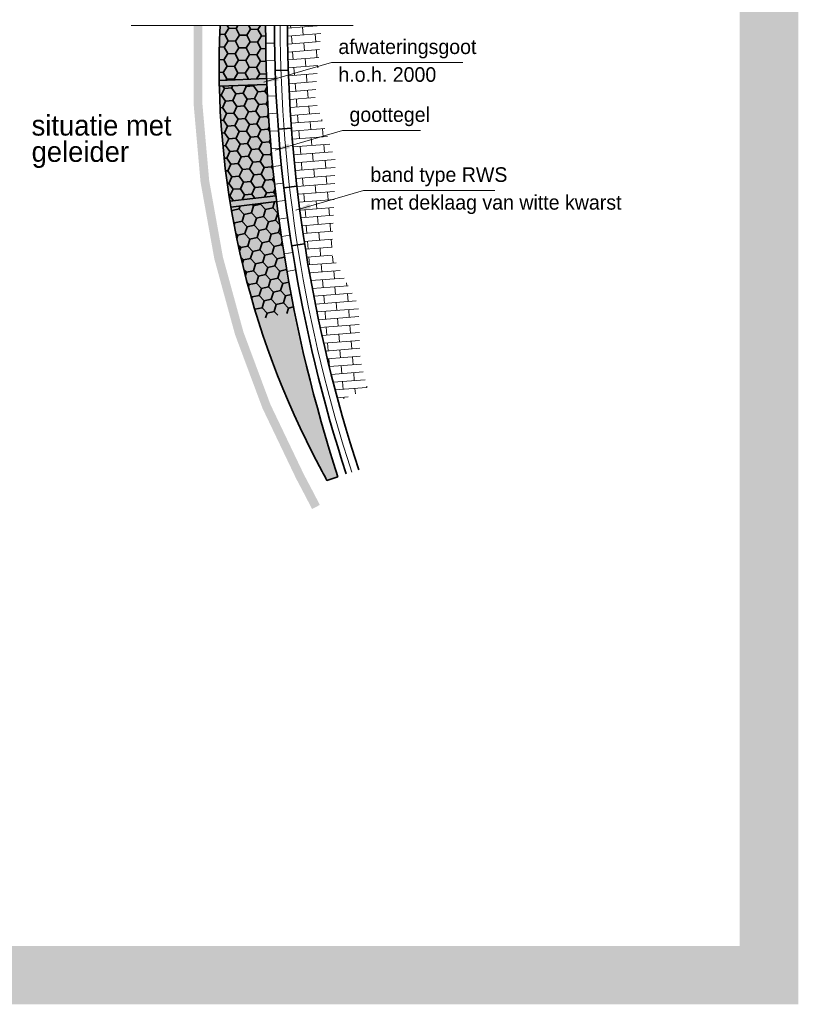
# Model space of a CAD drawing. Header units: metres. Extents: x -699 to 2316, y -1199 to 781.
# Tile 185 of 256: x 24 to 37, y -64 to -47. Entities that reach past the tile are written whole.
import ezdxf

# ---------------------------------------------------------------- set-up
doc = ezdxf.new("R2010")
doc.units = ezdxf.units.M
doc.linetypes.add('XX-CENTER', pattern=[8, 5, -1, 1, -1])
for name, color, linetype, lineweight in [('N-WE-VH-KANTOPSLUITING-G', 251, 'Continuous', 35), ('N-WE-VH-KANTVERHARDING-G', 210, 'Continuous', 35), ('N-WE-VH-VERHARDING_BETONSTRAATSTEEN-A', 252, 'Continuous', 18), ('N-WE-VW-MARKERING_DIVERS-G', 7, 'Continuous', 18), ('X-XX-AL-A-GS', 253, 'Continuous', 18), ('X-XX-AL-M', 7, 'Continuous', 18), ('X-XX-AL-T35', 50, 'Continuous', 35), ('X-XX-AL-VERWIJZING_DOORSNEDE-G', 7, 'XX-CENTER', 18)]:
    doc.layers.add(name, color=color, linetype=linetype, lineweight=lineweight)
doc.layers.add('to-xx-view', color=1, linetype='Continuous', lineweight=25, plot=False)
doc.styles.add('rtw_iso', font='iso-rtw.shx')
doc.dimstyles.new('RTW-LGL-100', dxfattribs={"dimtxt": 0.25, "dimasz": 0.05, "dimexe": 0.2, "dimexo": 0.2, "dimgap": 0.07, "dimtad": 1, "dimdec": 3, "dimzin": 0, "dimtxsty": 'rtw_iso', "dimblk1": 'RTW-L_ARR-v1', "dimblk2": 'RTW-L_ARR-v1', "dimsah": 1, "dimcen": 2.5, "dimdle": 2, "dimclrd": 8, "dimclre": 8, "dimclrt": 256, "dimaunit": 2, "dimadec": 6, "dimazin": 0, "dimtfac": 1, "dimtdec": 4, "dimtmove": 0, "dimatfit": 0, "dimldrblk": 'RTW-L_ARR-v1', "dimfxl": 1, "dimtolj": 1, "dimtzin": 0, "dimlwd": 18, "dimlwe": 18, "dimarcsym": 0})

# ---------------------------------------------------------------- blocks, each defined once
blk = doc.blocks.new('RTW-L_ARR-v1')
at = {"color": 0, "linetype": 'ByBlock', "lineweight": 18}
blk.add_solid([(-5, 0.8333333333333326), (-5, -0.8333333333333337), (0, 0)], dxfattribs=at)

msp = doc.modelspace()

# ---------------------------------------------------------------- hatches: boundary and pattern name
at = {"layer": 'N-WE-VH-KANTOPSLUITING-G'}
h = msp.add_hatch(dxfattribs=at)
h.set_pattern_fill('HONEY', color=256, scale=0.9999999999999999, angle=357.7080577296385, style=0)
h.set_pattern_definition([(357.7080577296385, (0.6673366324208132, -54.00431959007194), (0.1916791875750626, 0.100668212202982), [0.125, -0.25]), (117.7080577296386, (0.6673366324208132, -54.00431959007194), (-0.1830208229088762, 0.1156649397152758), [0.125, -0.25]), (57.70805772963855, (0.6673366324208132, -54.00431959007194), (0.008658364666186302, 0.2163331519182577), [-0.25, 0.125])])
h.paths.add_polyline_path([(28.3874670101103, -47.56637832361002), (27.60827535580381, -47.56637832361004, 0.01613091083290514), (27.59433302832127, -48.50484955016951), (28.40569488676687, -48.47218153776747, -0.00906060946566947)])
h = msp.add_hatch(dxfattribs=at)
h.set_pattern_fill('HONEY', color=256, scale=0.9999999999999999, angle=364.9080577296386, style=0)
h.set_pattern_definition([(4.908057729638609, (0.6673366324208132, -54.00431959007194), (0.1775506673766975, 0.1238981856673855), [0.125, -0.25]), (124.9080577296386, (0.6673366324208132, -54.00431959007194), (-0.1960743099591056, 0.09181429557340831), [0.125, -0.25]), (64.90805772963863, (0.6673366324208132, -54.00431959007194), (-0.01852364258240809, 0.2157124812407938), [-0.25, 0.125])])
h.paths.add_polyline_path([(28.40971875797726, -48.57210054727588), (27.59641734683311, -48.60484665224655, 0.03399628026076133), (27.77846115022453, -50.57274385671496), (28.56340433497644, -50.4775190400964, -0.0191230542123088)])
h = msp.add_hatch(dxfattribs=at)
h.set_pattern_fill('HONEY', color=256, scale=0.9999999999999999, angle=13.00805772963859, style=0)
h.set_pattern_definition([(13.00805772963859, (0.6673366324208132, -54.00431959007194), (0.158321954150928, 0.1476792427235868), [0.125, -0.25]), (133.0080577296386, (0.6673366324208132, -54.00431959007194), (-0.2070549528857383, 0.06327121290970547), [0.1249999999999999, -0.2499999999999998]), (73.00805772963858, (0.6673366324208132, -54.00431959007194), (-0.04873299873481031, 0.2109504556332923), [-0.25, 0.125])])
h.paths.add_polyline_path([(28.57544746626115, -50.57679120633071), (27.7947682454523, -50.67149874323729, 0.03396368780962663), (28.25447845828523, -52.59164398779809), (28.88182365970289, -52.46368614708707, -0.01912305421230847)])
at = {"layer": 'N-WE-VH-VERHARDING_BETONSTRAATSTEEN-A'}
h = msp.add_hatch(dxfattribs=at)
h.set_pattern_fill('AR-BRSTD', color=256, scale=0.002, angle=4.499999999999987, style=0)
h.set_pattern_definition([(4.49999999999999, (0, 0), (-0.01062992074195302, 0.1350659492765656), []), (94.49999999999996, (0, 0), (-0.2132035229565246, 0.1191230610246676), [0.1354836, -0.1354836])])
edge = h.paths.add_edge_path()
edge.add_line((29.34433259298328, -47.56637832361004), (28.76246777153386, -47.56637832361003))
edge.add_arc((53.38741782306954, -47.51637832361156), 24.62500081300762, 180.1163366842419, 195.2395071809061)
edge.add_line((29.62834340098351, -53.9891712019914), (30.1258913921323, -53.78040019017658))
edge.add_line((30.1258913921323, -53.78040019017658), (30.00668594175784, -53.2713417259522))
edge.add_line((30.00668594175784, -53.2713417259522), (29.97357176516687, -52.35070995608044))
edge.add_line((29.97357176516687, -52.35070995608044), (29.523154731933, -51.4950594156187))
edge.add_line((29.523154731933, -51.4950594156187), (29.58275745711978, -49.88124349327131))
edge.add_line((29.58275745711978, -49.88124349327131), (29.23174578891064, -48.81980463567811))
edge.add_line((29.23174578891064, -48.81980463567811), (29.34433259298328, -47.56637832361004))
at = {"layer": 'X-XX-AL-A-GS', "linetype": 'Continuous'}
h = msp.add_hatch(color=254, dxfattribs=at)
edge = h.paths.add_edge_path()
edge.add_line((29.62445184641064, -55.28306929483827), (29.43434889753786, -55.34520256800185))
edge.add_arc((-0.3280324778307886, -70.93881199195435), 33.59999999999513, 27.651701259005, 28.11072641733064)
edge.add_arc((42.14212957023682, -48.25163861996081), 14.55000000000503, 177.3005462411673, 208.1107264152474, ccw=False)
edge.add_line((27.60827535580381, -47.56637832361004), (28.3874686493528, -47.56719133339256))
edge.add_arc((53.38741782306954, -47.51637832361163), 25.0000008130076, 180.116454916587, 198.0994694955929)

# ---------------------------------------------------------------- linework, layer by layer
at = {"layer": 'N-WE-VH-KANTVERHARDING-G', "color": 8, "linetype": 'Continuous', "lineweight": 5}
for p, q in [((28.53988174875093, -47.86636609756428), (28.38989662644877, -47.86847869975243)), ((28.54591751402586, -48.16630355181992), (28.39596882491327, -48.17022664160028)), ((28.55557372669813, -48.46614628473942), (28.40568332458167, -48.47187929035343)), ((28.56884897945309, -48.76585059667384), (28.41903870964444, -48.7733926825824)), ((28.58574133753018, -49.06537280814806), (28.43603303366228, -49.07472287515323)), ((28.60624833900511, -49.3646692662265), (28.45666381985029, -49.37582595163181)), ((28.63036699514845, -49.66369635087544), (28.48092806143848, -49.67665802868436)), ((28.65809379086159, -49.96241048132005), (28.50882222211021, -49.97717526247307)), ((28.68942468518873, -50.2607681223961), (28.54034223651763, -50.277333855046)), ((28.72435511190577, -50.55872579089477), (28.57548351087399, -50.57709006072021)), ((28.76287998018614, -50.85624006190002), (28.61424092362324, -50.87640019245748)), ((28.8049936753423, -51.15326757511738), (28.65660882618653, -51.17522062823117)), ((28.85069005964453, -51.44976504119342), (28.70258104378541, -51.47350781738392)), ((28.899962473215, -51.74568924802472), (28.75215087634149, -51.77121828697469))]:
    msp.add_line(p, q, dxfattribs=at)
at = {"layer": 'N-WE-VH-KANTVERHARDING-G', "linetype": 'Continuous'}
for p, q in [((28.55100164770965, -48.33794510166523), (28.77587864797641, -48.33050636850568)), ((27.59433302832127, -48.50484955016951), (28.40569488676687, -48.47218153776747)), ((28.40971794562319, -48.57210057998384), (27.59641734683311, -48.60484665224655)), ((28.60445703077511, -49.34049311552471), (28.82885002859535, -49.3239769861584)), ((28.6983647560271, -50.34006369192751), (28.92190748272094, -50.31449712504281)), ((27.77846115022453, -50.57274385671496), (28.56340352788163, -50.47751913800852)), ((28.57544665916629, -50.57679130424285), (27.7947682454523, -50.67149874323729)), ((28.83257154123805, -51.33502526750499), (29.0548991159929, -51.3004499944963))]:
    msp.add_line(p, q, dxfattribs=at)
at = {"layer": 'N-WE-VH-KANTVERHARDING-G'}
for points in [[(27.60827535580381, -47.56637832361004, 0.1352505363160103), (29.30846689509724, -55.10726421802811, -0.002002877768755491), (29.43434889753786, -55.34520256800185), (29.62445184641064, -55.28306929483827)], [(29.62445184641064, -55.28306929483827, -0.0786271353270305), (28.3874686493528, -47.56719133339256)], [(29.76702963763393, -55.23646915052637, -0.07862713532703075), (28.53746833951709, -47.56688645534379, -0.07862713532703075)], [(29.98089632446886, -55.1665689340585, -0.07862713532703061), (28.7624678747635, -47.56642913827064, -0.07862713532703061)]]:
    msp.add_lwpolyline(points, format="xyb", dxfattribs=at)
at = {"layer": 'N-WE-VH-KANTVERHARDING-G', "color": 8, "lineweight": 9}
msp.add_lwpolyline([(29.86208149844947, -55.20540238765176, -0.07862713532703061), (28.63746813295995, -47.56668320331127, -0.07862713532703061)], format="xyb", dxfattribs=at)
at = {"layer": 'N-WE-VW-MARKERING_DIVERS-G', "const_width": 0.15, "flags": 128}
msp.add_lwpolyline([(27.23286924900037, -47.56637832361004, 0.1349489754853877), (28.97770239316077, -55.28395559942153, -0.004387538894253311), (29.24791866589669, -55.80065692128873)], format="xyb", dxfattribs=at)
at = {"layer": 'to-xx-view', "const_width": 1}
msp.add_lwpolyline([(-8.083846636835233, -38.36442597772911), (36.99453955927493, -38.36442597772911), (36.99453955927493, -63.80701799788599), (-8.083846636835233, -63.80701799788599)], close=True, dxfattribs=at)
at = {"layer": 'X-XX-AL-VERWIJZING_DOORSNEDE-G'}
msp.add_line((26.08677517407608, -47.56637832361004), (29.88368207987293, -47.56637832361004), dxfattribs=at)

# ---------------------------------------------------------------- texts
at = {"layer": 'X-XX-AL-M', "style": 'rtw_iso'}
for s, p in [('h.o.h. 2000', (29.63163619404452, -48.52898060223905)), ('met deklaag van witte kwarst', (30.18001282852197, -50.71582436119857))]:
    msp.add_text(s, height=0.25, dxfattribs=at).set_placement(p)
at = {"layer": 'X-XX-AL-M', "char_height": 0.25, "attachment_point": 7, "style": 'rtw_iso'}
for s, insert in [('afwateringsgoot', (29.63163619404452, -48.12898060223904)), ('goottegel', (29.82145881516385, -49.28895844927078)), ('band type RWS', (30.18001282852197, -50.31582436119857))]:
    msp.add_mtext(s, dxfattribs=dict(at, insert=insert))
at = {"layer": 'X-XX-AL-T35', "style": 'rtw_iso'}
for s, p in [('situatie met', (24.38708619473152, -49.44825864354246)), ('geleider', (24.38708619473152, -49.89825864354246))]:
    msp.add_text(s, height=0.35, dxfattribs=at).set_placement(p)

# ---------------------------------------------------------------- leaders
at = {"layer": 'X-XX-AL-M', "annotation_type": 0, "has_hookline": 1, "hookline_direction": 0}
for points, text_width in [([(28.3586614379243, -48.53649568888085), (29.51163619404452, -48.19898060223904), (29.56163619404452, -48.19898060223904)], 2.125), ([(28.54848405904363, -49.69647353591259), (29.70145881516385, -49.35895844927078), (29.75145881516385, -49.35895844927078)], 1.214285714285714), ([(28.90703807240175, -50.72333944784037), (30.06001282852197, -50.38582436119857), (30.11001282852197, -50.38582436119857)], 2.125)]:
    msp.add_leader(points, dimstyle='RTW-LGL-100', dxfattribs=dict(at, text_width=text_width))

doc.saveas('drawing.dxf')
